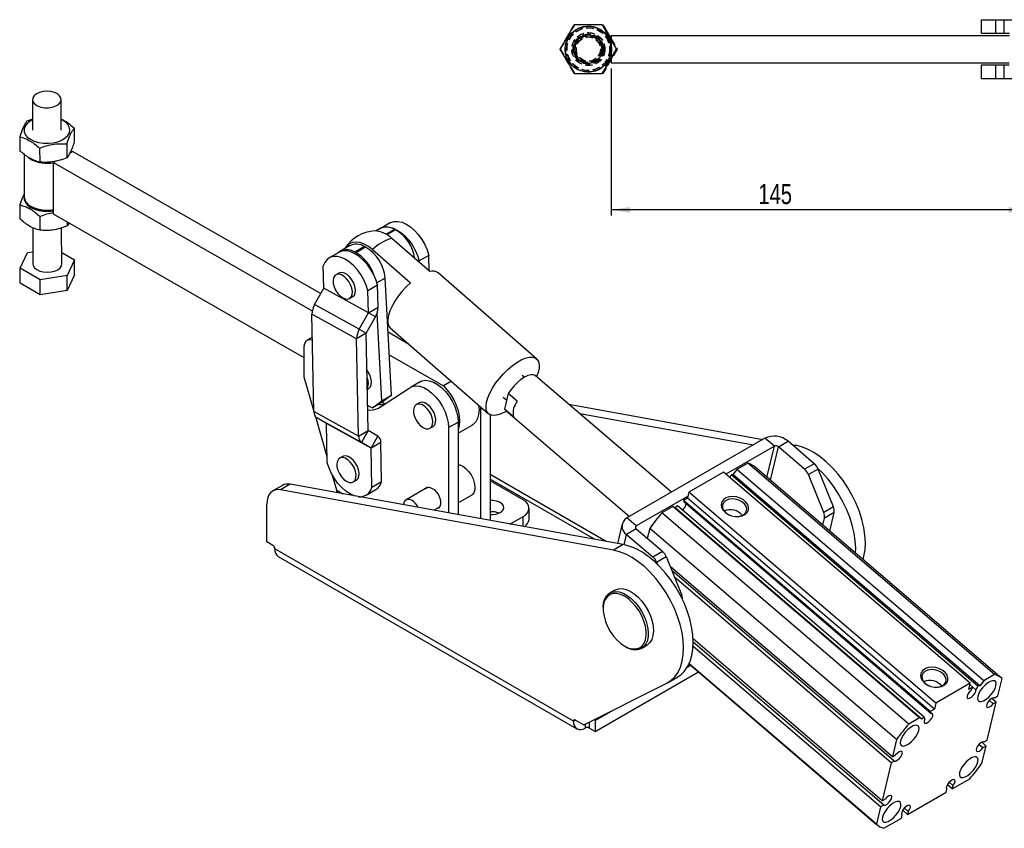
# Model space of a CAD drawing. Extents: x 62 to 809, y 49 to 567.
# Tile 1 of 7: x 79 to 422, y 49 to 331. Entities that reach past the tile are written whole.
import ezdxf

# ---------------------------------------------------------------- set-up
doc = ezdxf.new("R2010")
doc.units = 0
doc.header["$LTSCALE"] = 2
doc.linetypes.add('HIDDEN', pattern=[1.905, 1.27, -0.635])
doc.layers.get('0').update_dxf_attribs({"linetype": 'CONTINUOUS'})
doc.styles.add('SLDTEXTSTYLE0', font='TXT', dxfattribs={"width": 0.75})
doc.dimstyles.new('SLDDIMSTYLE0', dxfattribs={"dimtxt": 7, "dimasz": 6.604, "dimexe": 0, "dimexo": 0.0625, "dimgap": 1.75, "dimtad": 1, "dimdec": 0, "dimrnd": 1e-09, "dimzin": 12, "dimtxsty": 'SLDTEXTSTYLE0', "dimsah": 1, "dimcen": 0.09, "dimazin": 3, "dimtfac": 1, "dimtdec": 0, "dimtofl": 0, "dimtmove": 0, "dimatfit": 3, "dimtolj": 1, "dimtzin": 12})

# ---------------------------------------------------------------- blocks, each defined once
blk = doc.blocks.new('_D_6')
at = {"color": 179, "linetype": 'CONTINUOUS'}
for p, q in [((284.62, 313.81), (284.62, 262.59)), ((429.66, 292.07), (429.66, 262.59)), ((429.66, 264.59), (284.62, 264.59))]:
    blk.add_line(p, q, dxfattribs=at)
for points in [[(284.62, 264.59), (291.22, 263.57), (291.22, 265.61)], [(429.66, 264.59), (423.05, 265.61), (423.05, 263.57)]]:
    blk.add_solid(points, dxfattribs=at)
at = {"color": 179, "linetype": 'CONTINUOUS', "insert": (335.91, 273.61, -50.05), "char_height": 7, "attachment_point": 1, "style": 'SLDTEXTSTYLE0'}
blk.add_mtext('145', dxfattribs=at)

msp = doc.modelspace()

# ---------------------------------------------------------------- linework, layer by layer
at = {"color": 7, "linetype": 'CONTINUOUS'}
for p, q in [((413.657866, 326.072773), (413.657866, 330.822773)), ((413.657866, 330.822773), (418.657864, 330.822773)), ((418.657864, 326.072773), (418.657864, 330.822773)), ((418.657864, 330.822773), (421.552959, 330.822773)), ((421.552959, 326.072773), (421.552959, 330.822773)), ((421.552959, 330.822773), (426.160916, 330.822773)), ((281.77294, 329.07054), (284.618109, 324.142515)), ((281.796827, 329.07054), (284.618109, 324.183905)), ((413.657866, 326.072773), (418.657864, 326.072773)), ((418.657864, 326.072773), (421.552959, 326.072773)), ((421.552959, 326.072773), (423.416524, 326.072773)), ((276.652663, 325.570539), (276.604115, 325.570539)), ((284.618109, 325.333039), (284.618109, 323.822386)), ((284.618109, 325.333039), (423.314261, 325.333039)), ((286.471455, 320.570539), (286.493509, 320.570539)), ((276.604115, 315.570539), (276.652663, 315.570539)), ((284.618109, 317.317996), (284.618109, 315.808039)), ((284.618109, 315.808039), (423.30199, 315.808039)), ((413.657866, 310.318305), (413.657866, 315.068305)), ((413.657866, 315.068305), (418.657864, 315.068305)), ((418.657864, 310.318305), (418.657864, 315.068305)), ((418.657864, 315.068305), (421.552959, 315.068305)), ((421.552959, 310.318305), (421.552959, 315.068305)), ((421.552959, 315.068305), (423.30199, 315.068305)), ((413.657866, 310.318305), (418.657864, 310.318305)), ((418.657864, 310.318305), (421.552959, 310.318305)), ((421.552959, 310.318305), (426.160916, 310.318305)), ((83.16866, 303.001599), (83.202978, 292.366831)), ((93.202929, 292.399104), (93.168611, 303.033873)), ((83.190663, 296.182813), (81.265556, 295.5023)), ((97.686215, 293.007212), (97.701809, 288.177164)), ((78.725225, 290.044295), (78.740819, 285.214248)), ((85.665399, 286.067742), (85.680993, 281.237695)), ((95.145894, 287.5492), (95.161488, 282.719153)), ((97.202976, 284.975696), (96.134782, 284.359041)), ((97.202976, 284.975696), (183.577484, 235.485178)), ((80.292764, 283.908512), (80.340748, 269.042657)), ((82.612742, 282.189341), (81.842026, 282.702416)), ((91.535977, 281.704207), (90.467783, 281.087553)), ((90.525872, 263.090246), (90.467783, 281.087553)), ((90.467783, 281.087553), (180.599662, 229.444151)), ((78.801795, 266.320573), (78.817389, 261.490527)), ((82.643804, 265.840661), (83.000042, 265.634949)), ((85.741969, 262.344021), (85.757553, 257.51398)), ((177.830841, 213.066597), (90.525872, 263.090246)), ((83.312623, 258.395513), (83.353474, 245.73745)), ((93.353425, 245.769722), (93.31289, 258.328156)), ((95.233538, 260.392867), (95.238048, 258.995437)), ((95.898206, 260.012029), (95.238048, 258.995437)), ((204.266613, 258.088513), (202.836451, 257.262899)), ((207.711889, 260.100133), (204.353131, 258.161164)), ((209.612121, 257.640364), (209.259319, 257.817429)), ((221.514155, 243.117074), (208.291335, 254.649725)), ((193.564458, 252.082287), (190.205701, 250.143318)), ((198.829494, 251.796419), (195.470737, 249.857449)), ((199.182296, 251.619355), (195.823539, 249.680385)), ((199.182296, 251.619355), (198.829494, 251.796419)), ((201.573821, 250.771786), (214.79664, 239.239136)), ((78.87296, 244.272127), (81.413281, 249.730137)), ((81.413281, 249.730137), (83.33962, 250.031154)), ((93.34039, 249.809745), (97.83395, 247.235042)), ((97.83395, 247.235042), (95.293618, 241.777037)), ((97.85084, 241.999466), (97.83395, 247.235042)), ((189.854284, 249.791157), (186.495526, 247.852188)), ((195.823539, 249.680385), (195.470737, 249.857449)), ((221.208731, 248.753785), (217.849973, 246.814816)), ((221.320047, 243.286371), (221.208731, 248.753785)), ((85.813134, 240.295572), (78.87296, 244.272127)), ((78.88985, 239.036551), (78.87296, 244.272127)), ((184.598067, 237.313504), (184.44042, 245.056536)), ((217.860377, 246.30382), (217.849973, 246.814816)), ((95.293618, 241.777037), (85.813134, 240.295572)), ((85.830024, 235.059997), (85.813134, 240.295572)), ((95.310519, 236.541456), (95.293618, 241.777037)), ((97.85084, 241.999466), (95.310519, 236.541456)), ((189.882637, 242.582571), (188.821977, 241.970265)), ((208.182159, 200.051408), (205.947424, 240.859555)), ((258.698401, 212.743098), (224.442394, 242.620432)), ((85.830024, 235.059997), (78.88985, 239.036551)), ((181.418784, 231.625467), (184.596116, 237.306467)), ((200.148064, 228.755771), (184.596116, 237.306467)), ((200.150016, 228.762807), (184.598067, 237.313504)), ((199.992368, 236.50584), (203.351125, 238.444809)), ((203.508774, 230.701777), (203.351125, 238.444809)), ((95.310519, 236.541456), (85.830024, 235.059997)), ((193.58409, 233.721147), (194.64475, 234.333453)), ((200.150016, 228.762807), (199.992368, 236.50584)), ((196.970733, 223.074769), (181.418784, 231.625467)), ((200.150016, 228.762807), (203.508774, 230.701777)), ((196.041511, 219.725426), (180.489562, 228.276123)), ((181.180043, 194.36254), (180.489562, 228.276123)), ((196.970733, 223.074769), (200.148064, 228.755771)), ((199.40222, 221.671431), (202.579551, 227.352434)), ((202.579551, 227.352434), (200.148064, 228.755771)), ((204.823401, 198.112439), (203.152297, 228.628215)), ((206.856966, 226.311801), (206.738426, 226.415188)), ((196.970733, 223.074769), (199.40222, 221.671431)), ((207.746994, 223.478237), (242.003003, 193.600902)), ((180.652563, 220.270125), (178.866578, 219.239097)), ((199.400267, 221.664395), (196.041511, 219.725426)), ((196.731992, 185.811842), (196.041511, 219.725426)), ((200.090749, 187.750811), (199.400267, 221.664395)), ((206.975915, 222.078439), (213.902057, 218.109926)), ((177.830843, 206.334842), (177.830843, 216.949872)), ((207.413913, 214.08023), (226.23134, 203.298296)), ((181.173259, 194.695748), (177.830843, 206.334842)), ((254.395591, 206.291258), (253.631092, 206.945659)), ((305.703445, 166.321361), (258.366686, 206.841028)), ((199.797502, 202.153883), (200.224758, 202.400532)), ((203.60245, 195.606623), (214.366177, 202.539945)), ((218.116453, 204.739677), (214.757695, 202.800707)), ((229.0312, 204.914622), (226.23134, 203.298296)), ((204.823401, 198.112439), (208.182159, 200.051408)), ((208.182159, 200.051408), (204.884524, 197.615026)), ((247.070312, 199.398342), (248.315918, 198.33212)), ((248.857167, 200.609348), (247.572144, 195.202811)), ((251.950335, 197.961635), (248.857167, 200.609348)), ((199.91291, 196.485516), (201.525766, 195.676056)), ((201.525766, 195.676056), (204.823401, 198.112439)), ((204.884524, 197.615026), (201.525766, 195.676056)), ((205.81544, 197.032093), (204.841456, 197.590163)), ((217.876192, 197.398728), (216.815532, 196.786421)), ((239.13956, 196.098333), (239.175514, 195.214963)), ((269.95588, 196.920825), (337.532585, 184.695935)), ((196.731992, 185.811842), (181.180043, 194.36254)), ((185.79332, 178.607588), (181.807145, 192.488406)), ((197.774426, 183.600712), (182.222477, 192.15141)), ((185.554629, 190.228252), (182.222477, 192.15141)), ((239.175514, 195.214963), (239.175514, 157.052735)), ((242.534271, 193.256263), (242.534271, 156.445124)), ((247.572144, 195.202811), (247.96212, 194.685987)), ((250.665315, 192.555096), (247.572144, 195.202811)), ((247.96212, 194.685987), (291.008975, 157.838424)), ((273.728126, 193.691829), (334.173827, 182.756965)), ((201.106578, 181.677554), (185.554629, 190.228252)), ((201.108768, 181.672909), (185.556818, 190.223607)), ((185.834242, 176.597723), (185.556818, 190.223607)), ((221.577644, 188.537306), (222.638305, 189.149612)), ((228.035423, 188.783925), (231.39418, 190.722894)), ((228.035423, 188.783925), (228.035423, 159.068022)), ((231.39418, 190.722894), (231.39418, 158.460411)), ((231.39418, 186.810032), (236.257304, 189.617453)), ((196.731992, 185.811842), (200.090749, 187.750811)), ((200.092939, 187.746166), (197.774426, 183.600712)), ((203.42509, 185.823008), (200.092939, 187.746166)), ((201.106578, 181.677554), (203.42509, 185.823008)), ((201.106578, 181.677554), (197.774426, 183.600712)), ((204.467525, 183.611878), (201.108768, 181.672909)), ((204.744948, 169.985993), (204.467525, 183.611878)), ((338.221462, 185.093619), (290.138199, 157.335742)), ((341.486473, 182.298811), (324.62737, 172.566257)), ((341.486473, 182.298811), (338.221462, 185.093619)), ((342.880952, 182.118632), (346.239708, 184.057601)), ((352.03393, 174.283799), (342.880952, 182.118632)), ((355.392686, 176.222767), (346.239708, 184.057601)), ((347.627419, 182.86974), (348.818774, 182.65422)), ((191.182912, 178.718482), (190.122252, 178.106176)), ((201.386191, 168.047024), (201.108768, 181.672909)), ((332.21632, 176.345048), (328.451238, 174.171512)), ((418.137665, 102.797459), (332.21632, 176.345048)), ((420.671568, 101.476414), (334.750223, 175.024002)), ((355.392686, 176.222767), (352.03393, 174.283799)), ((189.14174, 166.947597), (187.653853, 172.128773)), ((323.787039, 173.285569), (311.766224, 166.3461)), ((409.708395, 99.737974), (323.787039, 173.285569)), ((326.465121, 172.324599), (325.962166, 171.42369)), ((327.054438, 172.401614), (326.465121, 172.324599)), ((412.386466, 98.777011), (326.465121, 172.324599)), ((328.451238, 174.171512), (327.054438, 172.401614)), ((412.975793, 98.85402), (327.054438, 172.401614)), ((414.372583, 100.623923), (328.451238, 174.171512)), ((356.705055, 174.361318), (353.346299, 172.42235)), ((358.68758, 159.24661), (353.346299, 172.42235)), ((362.046336, 161.185579), (356.705055, 174.361318)), ((170.181178, 168.657057), (166.822419, 166.718087)), ((172.885042, 169.044946), (169.526283, 167.105976)), ((288.891474, 148.058926), (172.885042, 169.044946)), ((194.884365, 169.857062), (195.945024, 170.469368)), ((201.386191, 168.047024), (204.744948, 169.985993)), ((220.828768, 168.011165), (213.309243, 163.670235)), ((254.023178, 163.578938), (242.534272, 170.211342)), ((285.532715, 146.119956), (169.526283, 167.105976)), ((189.144547, 166.94224), (189.14174, 166.947597)), ((199.331084, 165.251376), (202.689841, 167.190345)), ((231.39418, 162.563757), (235.986506, 165.21485)), ((311.434434, 164.950137), (293.40321, 154.540933)), ((311.766224, 166.3461), (311.268544, 164.252154)), ((397.68758, 92.798505), (311.766224, 166.3461)), ((164.750945, 148.985276), (164.750945, 162.139638)), ((306.106665, 161.272263), (302.341582, 159.098727)), ((392.02801, 87.724676), (306.106665, 161.272263)), ((306.972605, 160.808618), (306.106665, 161.272263)), ((307.71403, 161.502379), (306.972605, 160.808618)), ((393.635396, 87.954779), (307.71403, 161.502379)), ((311.268544, 164.252154), (309.872666, 163.446331)), ((395.794011, 89.898742), (309.872666, 163.446331)), ((309.872666, 163.446331), (310.087306, 162.783434)), ((396.008662, 89.23584), (310.087306, 162.783434)), ((397.189889, 90.704565), (311.268544, 164.252154)), ((362.046336, 161.185579), (358.68758, 159.24661)), ((222.936314, 159.990472), (224.828443, 161.082775)), ((249.410432, 155.2012), (254.023177, 157.864081)), ((256.073429, 156.842941), (256.073429, 160.721509)), ((388.262927, 85.551139), (302.341582, 159.098727)), ((392.893961, 87.261025), (306.972605, 160.808618)), ((362.298395, 159.18794), (358.939639, 157.248972)), ((360.768812, 152.752417), (362.298395, 159.18794)), ((288.496424, 155.282166), (286.866668, 148.425221)), ((293.40321, 154.540933), (290.138199, 157.335742)), ((358.360815, 154.813633), (358.939639, 157.248972)), ((293.383477, 153.544348), (290.024721, 151.60538)), ((290.024721, 151.60538), (299.177699, 143.770546)), ((293.383477, 153.544348), (302.536455, 145.709515)), ((298.085366, 153.70567), (297.258624, 150.22727)), ((384.006722, 80.158076), (298.085366, 153.70567)), ((166.872266, 147.760663), (164.750945, 148.985276)), ((288.891474, 148.058926), (285.532715, 146.119956)), ((271.524067, 86.529928), (167.579373, 146.535923)), ((299.177699, 143.770546), (302.536455, 145.709515)), ((168.770472, 143.903312), (272.715166, 83.897317)), ((300.490068, 141.909097), (303.848824, 143.848066)), ((300.490068, 141.909097), (300.765729, 141.2291)), ((303.848824, 143.848066), (309.190105, 130.672326)), ((382.577607, 74.14522), (305.284143, 140.307444)), ((383.211374, 72.692426), (305.849274, 138.913409)), ((382.182652, 72.098558), (306.764629, 136.655435)), ((285.945817, 132.218142), (284.178052, 131.197633)), ((281.876118, 126.109837), (281.876123, 125.701629)), ((379.033967, 58.850871), (313.213023, 115.192765)), ((379.56169, 57.336833), (313.244456, 114.103544)), ((289.379073, 112.70473), (289.732564, 112.500597)), ((295.289647, 111.949698), (297.057413, 112.970207)), ((378.426902, 56.681734), (313.203295, 112.512317)), ((311.790621, 106.483282), (377.102473, 50.577166)), ((376.997766, 50.66889), (311.791323, 106.484783)), ((279.125467, 82.95738), (315.047994, 103.695014)), ((311.18428, 105.343106), (312.341906, 106.01139)), ((275.108366, 85.277292), (304.061313, 99.839917)), ((304.500557, 100.076904), (307.859315, 102.015875)), ((409.708395, 99.737974), (397.68758, 92.798505)), ((409.210704, 97.644034), (409.708395, 99.737974)), ((414.372583, 100.623923), (412.975793, 98.85402)), ((418.137665, 102.797459), (414.372583, 100.623923)), ((419.34716, 95.371832), (420.776275, 101.384687)), ((410.606582, 98.449857), (409.210704, 97.644034)), ((410.606582, 98.449857), (409.605847, 99.306477)), ((409.958451, 97.288881), (410.606582, 98.449857)), ((411.68168, 97.514546), (410.600908, 98.439673)), ((412.386466, 98.777011), (411.68168, 97.514546)), ((412.975793, 98.85402), (412.386466, 98.777011)), ((397.68758, 92.798505), (397.189889, 90.704565)), ((415.591387, 79.95502), (418.740073, 93.202707)), ((417.711351, 92.608839), (416.341874, 93.781099)), ((418.740073, 93.202707), (417.213156, 94.50973)), ((418.740073, 93.202707), (417.711351, 92.608839)), ((418.212372, 94.716732), (419.34716, 95.371832)), ((279.125467, 86.835947), (285.340496, 90.423808)), ((397.189889, 90.704565), (395.794011, 89.898742)), ((395.794011, 89.898742), (396.008662, 89.23584)), ((272.231175, 86.938259), (275.108366, 85.277292)), ((279.125467, 86.835947), (278.697929, 87.08276)), ((279.125467, 86.835947), (279.125467, 82.95738)), ((392.02801, 87.724676), (388.262927, 85.551139)), ((392.893961, 87.261025), (392.02801, 87.724676)), ((393.635396, 87.954779), (392.893961, 87.261025)), ((393.867308, 87.238544), (393.635396, 87.954779)), ((279.125467, 82.95738), (277.004148, 84.181991)), ((384.006722, 80.158076), (382.577607, 74.14522)), ((415.196454, 77.908347), (413.669937, 79.215026)), ((414.562666, 79.361152), (415.591387, 79.95502)), ((414.061666, 77.253248), (412.692167, 78.425519)), ((413.767318, 71.895501), (415.196454, 77.908347)), ((415.196454, 77.908347), (414.061666, 77.253248)), ((382.182652, 72.098558), (379.033967, 58.850871)), ((383.211374, 72.692426), (382.182652, 72.098558)), ((382.577607, 74.14522), (383.712395, 74.800319)), ((403.68587, 64.106062), (402.317657, 65.277241)), ((403.419649, 62.985912), (409.511113, 66.502439)), ((387.888188, 54.110116), (401.309075, 61.857829)), ((401.309075, 61.857829), (401.550408, 62.873286)), ((401.550408, 62.873286), (401.429046, 62.977175)), ((403.419649, 62.985912), (401.701027, 64.457027)), ((403.68587, 64.106062), (403.419649, 62.985912)), ((379.033967, 58.850871), (380.06269, 59.44474)), ((378.426902, 56.681734), (376.997766, 50.66889)), ((379.56169, 57.336833), (378.426902, 56.681734)), ((387.888188, 54.110116), (386.194917, 55.559531)), ((388.129521, 55.125573), (386.761308, 56.296749)), ((388.129521, 55.125573), (387.888188, 54.110116)), ((379.636374, 49.256119), (385.727837, 52.772646)), ((385.727837, 52.772646), (385.994058, 53.892796)), ((385.994058, 53.892796), (385.872696, 53.996686))]:
    msp.add_line(p, q, dxfattribs=at)
at = {"color": 7, "linetype": 'HIDDEN'}
for p, q in [((267.050608, 320.570539), (271.958052, 329.07054)), ((267.074495, 320.570539), (271.981939, 329.07054)), ((276.759072, 328.508039), (276.684403, 328.508039)), ((276.759072, 325.820539), (276.684403, 325.820539)), ((276.865496, 325.570539), (276.652663, 325.570539)), ((276.681422, 324.820539), (276.653766, 324.820539)), ((276.789709, 324.820539), (276.762052, 324.820539)), ((284.618109, 324.183905), (286.704271, 320.570539)), ((284.618109, 324.142515), (286.68037, 320.570539)), ((284.618109, 323.822386), (284.618109, 317.317996)), ((284.700259, 325.333039), (284.700259, 315.808039)), ((266.841694, 320.570539), (266.863733, 320.570539)), ((266.949966, 320.570539), (266.972019, 320.570539)), ((271.958052, 312.070539), (267.050608, 320.570539)), ((267.074495, 320.570539), (267.050608, 320.570539)), ((271.981939, 312.070539), (267.074495, 320.570539)), ((286.68037, 320.570539), (281.77294, 312.070539)), ((286.704271, 320.570539), (281.796827, 312.070539)), ((286.579742, 320.570539), (286.601781, 320.570539)), ((286.704271, 320.570539), (286.68037, 320.570539)), ((276.652663, 315.570539), (276.865496, 315.570539)), ((276.653766, 316.320539), (276.681422, 316.320539)), ((276.762052, 316.320539), (276.789709, 316.320539)), ((276.684403, 312.633039), (276.162311, 312.650228)), ((276.684403, 315.320539), (276.759072, 315.320539)), ((276.684403, 312.633039), (276.759072, 312.633039))]:
    msp.add_line(p, q, dxfattribs=at)
at = {"color": 8, "linetype": 'CONTINUOUS'}
for p, q in [((209.259319, 257.817429), (206.290509, 256.103571)), ((209.612121, 257.640364), (206.611757, 255.908291)), ((205.947424, 240.859555), (203.127359, 239.231566)), ((239.175514, 195.214963), (239.763325, 195.554299)), ((338.910911, 171.462505), (341.486473, 182.298811)), ((340.105234, 170.44018), (342.880952, 182.118632)), ((348.257636, 182.330282), (348.818774, 182.65422)), ((282.926544, 149.138006), (242.534271, 172.455969)), ((278.806929, 149.88326), (242.534272, 170.823019)), ((189.14174, 166.947597), (191.269865, 165.719057)), ((254.023177, 154.366736), (254.023177, 157.864081)), ((293.211989, 153.736365), (293.40321, 154.540933)), ((289.169193, 148.005835), (290.024721, 151.60538)), ((308.752217, 130.419539), (309.190105, 130.672326)), ((272.231288, 86.938198), (271.524067, 86.529928)), ((277.004148, 86.230824), (277.004148, 84.181991)), ((275.589931, 85.519512), (275.589931, 84.181991))]:
    msp.add_line(p, q, dxfattribs=at)
at = {"color": 7, "linetype": 'CONTINUOUS', "flags": 128}
for points in [[(86.874566, 305.792604), (85.619531, 305.486095), (84.553558, 304.996515), (83.755706, 304.360173), (83.285134, 303.624275), (83.17675, 302.843389), (83.438588, 302.075437), (84.051231, 301.377371), (84.969252, 300.800959), (86.124545, 300.388961), (87.431452, 300.17192), (88.793024, 300.165945), (90.108293, 300.371471), (91.279698, 300.773265), (92.220376, 301.341516), (92.860558, 302.034082), (93.152748, 302.799609), (93.075306, 303.581306), (92.633944, 304.321213), (91.861417, 304.964443), (90.81502, 305.46329), (89.572348, 305.780765), (88.22556, 305.893324), (86.874566, 305.792604)], [(83.191389, 295.958484), (82.345608, 295.504172), (81.311187, 294.704489), (80.599012, 293.796258), (80.242402, 292.821935), (80.258007, 291.827092), (80.645117, 290.858237), (81.385621, 289.960678), (82.444894, 289.176384), (83.773416, 288.542021), (85.309048, 288.087263), (86.980001, 287.833364), (88.708135, 287.792201), (90.412649, 287.965696), (92.013843, 288.345736), (93.436845, 288.914553), (94.615105, 289.645554), (95.493549, 290.504549), (96.031097, 291.451374), (96.202606, 292.441762), (96.000058, 293.429402), (95.43293, 294.36811), (94.527734, 295.213996), (93.326801, 295.927504), (93.191339, 295.990756)], [(80.340213, 269.207629), (80.318972, 269.098213), (80.334577, 268.103371), (80.721687, 267.134515), (81.462192, 266.236957), (82.521464, 265.452663), (83.849976, 264.818306), (85.385618, 264.363541), (87.056561, 264.109649), (88.784705, 264.068479), (90.48922, 264.241974), (90.522132, 264.247534)], [(207.711889, 260.100133), (207.965206, 260.234084), (209.130669, 260.589879), (210.436543, 260.607573), (211.840792, 260.286598), (213.298214, 259.637281), (214.761896, 258.680531), (216.184722, 257.447138), (217.520892, 255.976806), (218.727395, 254.31687), (219.765394, 252.520753), (220.601477, 250.646281), (221.208731, 248.753785)], [(204.025906, 257.949555), (204.606449, 258.295115), (205.771912, 258.650909), (207.077786, 258.668604), (208.482034, 258.347629), (209.939457, 257.698312), (211.403139, 256.741561), (212.825964, 255.508169), (214.162134, 254.037836), (215.368637, 252.377901), (216.406637, 250.581783), (217.24272, 248.707312), (217.849973, 246.814816)], [(203.351125, 238.444809), (202.743872, 240.337305), (201.907789, 242.211777), (200.869789, 244.007894), (199.663286, 245.66783), (198.327117, 247.138162), (196.904291, 248.371554), (195.440609, 249.328305), (193.983187, 249.977622), (192.578938, 250.298597), (191.273064, 250.280903), (190.107601, 249.925108), (189.854284, 249.791157)], [(201.573821, 250.771786), (200.141256, 251.870441), (198.689606, 252.688722), (197.262976, 253.201771), (195.904717, 253.393996), (194.656097, 253.259556), (193.555055, 252.802541), (192.635046, 252.036834), (192.039713, 251.202072)], [(199.992368, 236.50584), (199.385115, 238.398336), (198.549032, 240.272807), (197.511032, 242.068925), (196.304529, 243.72886), (194.968359, 245.199193), (193.545534, 246.432585), (192.081851, 247.389336), (190.624429, 248.038653), (189.22018, 248.359628), (187.914306, 248.341933), (186.748843, 247.986139), (185.761308, 247.303693), (184.983487, 246.316568), (184.44042, 245.056536)], [(83.353474, 245.73745), (83.446779, 245.190016), (83.888141, 244.45011), (84.660668, 243.806879), (85.707065, 243.308031), (86.949737, 242.990559), (88.296526, 242.877997), (89.647519, 242.978716)], [(89.647519, 242.978716), (90.902554, 243.285229), (91.968528, 243.774808), (92.766379, 244.411149), (93.236951, 245.147049), (93.353425, 245.769722)], [(191.203034, 233.95693), (192.1116, 233.576634), (192.952783, 233.512952), (193.664194, 233.770613), (194.193073, 234.330504), (194.500193, 235.151101), (194.562779, 236.171546), (194.376188, 237.316154), (193.954259, 238.500038), (193.328283, 239.635393), (192.544688, 240.638015), (191.661588, 241.433545), (190.744479, 241.96298), (189.86138, 242.187055), (189.077785, 242.089154), (188.451809, 241.676535), (188.02988, 240.9798), (187.843289, 240.050625), (187.905874, 238.957921), (188.212995, 237.782729), (188.741873, 236.612208), (189.453285, 235.533169), (190.294467, 234.625642), (191.203034, 233.95693)], [(194.64475, 234.333453), (194.724854, 234.382919), (195.253732, 234.94281), (195.560853, 235.763407), (195.623439, 236.783852), (195.436848, 237.92846), (195.014918, 239.112344), (194.388943, 240.247699), (193.605348, 241.25032), (192.722248, 242.045851), (191.805139, 242.575286), (190.92204, 242.799361), (190.138444, 242.70146), (189.882637, 242.582571)], [(214.79664, 239.239136), (213.268914, 237.785146), (211.82231, 236.195198), (210.498357, 234.514942), (209.335063, 232.792611), (208.365824, 231.077649), (207.618464, 229.41929), (207.114438, 227.865142), (206.868217, 226.459822), (206.886868, 225.243672), (207.169855, 224.251605), (207.709056, 223.512103), (207.746994, 223.478237)], [(177.830843, 216.949872), (177.898776, 217.707151), (178.099969, 218.356892), (178.426686, 218.874128), (178.866375, 219.23898), (179.402138, 219.437427), (180.013386, 219.461844), (180.672054, 219.312878)], [(248.128733, 194.407091), (246.643023, 193.657034), (245.263978, 193.180704), (244.031268, 192.991806), (242.980354, 193.095775), (242.141474, 193.489617), (241.538758, 194.162004), (241.189546, 195.093592), (241.103883, 196.257582), (241.284234, 197.620486), (241.725413, 199.143097), (242.414724, 200.781613), (243.332339, 202.488895), (244.451858, 204.21583), (245.741078, 205.912735), (247.162909, 207.530794), (248.676445, 209.02346), (250.238146, 210.347788), (251.803086, 211.465683), (253.326244, 212.344984), (254.763801, 212.960393), (256.074402, 213.29421), (257.220343, 213.336827), (258.168654, 213.087023), (258.892058, 212.55198), (259.369744, 211.747092), (259.587969, 210.695516), (259.540453, 209.427501), (259.228563, 207.979527), (258.721207, 206.537562)], [(200.224758, 202.400532), (200.304862, 202.449996), (200.833741, 203.009888), (201.140861, 203.830486), (201.203447, 204.850929), (201.016856, 205.995539), (200.594927, 207.179422), (199.968951, 208.314777), (199.663267, 208.746935)], [(258.366686, 206.841028), (258.296604, 206.897352), (257.604396, 207.193037), (256.711346, 207.197883), (255.657852, 206.911674), (254.491567, 206.347357), (253.265248, 205.530454), (252.034368, 204.497921), (250.854604, 203.296465), (249.779323, 201.980431), (248.857167, 200.609348)], [(214.366177, 202.539945), (215.412685, 203.097893), (216.627985, 203.313569), (217.969733, 203.17946), (219.391181, 202.700237), (220.842804, 201.892597), (222.274025, 200.784679), (223.63498, 199.415085), (224.87825, 197.831533), (225.960518, 196.089197), (226.844075, 194.248782), (227.498141, 192.37441), (227.899922, 190.531386), (228.035423, 188.783925)], [(218.116453, 204.739677), (218.771442, 205.036862), (219.986742, 205.252539), (221.32849, 205.118429), (222.749938, 204.639206), (224.201561, 203.831566), (225.632783, 202.723649), (226.993737, 201.354055), (228.237007, 199.770503), (229.319275, 198.028167), (230.202833, 196.187752), (230.856898, 194.313379), (231.25868, 192.470356), (231.39418, 190.722894)], [(226.23134, 203.298296), (227.582826, 201.859561), (228.810656, 200.223935), (229.875306, 198.44407), (230.742508, 196.577258), (231.384342, 194.683593), (231.780153, 192.824029), (231.917197, 191.058425), (231.791063, 189.443616), (231.405812, 188.031582), (231.39418, 188.002352)], [(203.608234, 196.87824), (204.546795, 196.828778), (205.791452, 197.016641)], [(219.196588, 188.773088), (220.105155, 188.39279), (220.946337, 188.32911), (221.657748, 188.58677), (222.186627, 189.146661), (222.493748, 189.967259), (222.556334, 190.987703), (222.369743, 192.132312), (221.947813, 193.316196), (221.321838, 194.45155), (220.538242, 195.454172), (219.655142, 196.249702), (218.738035, 196.779136), (217.854934, 197.003213), (217.071339, 196.905311), (216.445364, 196.492692), (216.023434, 195.795958), (215.836843, 194.866783), (215.899429, 193.774079), (216.20655, 192.598886), (216.735428, 191.428365), (217.44684, 190.349327), (218.288022, 189.441798), (219.196588, 188.773088)], [(222.638305, 189.149612), (222.718409, 189.199077), (223.247287, 189.758968), (223.554409, 190.579565), (223.616994, 191.60001), (223.430403, 192.744618), (223.008474, 193.928502), (222.382498, 195.063857), (221.598903, 196.066478), (220.715802, 196.862008), (219.798695, 197.391443), (218.915595, 197.615519), (218.132, 197.517617), (217.876192, 197.398728)], [(238.52678, 196.632787), (238.652389, 194.946569), (238.526256, 193.33176), (238.141004, 191.919725), (237.509036, 190.755918), (236.650695, 189.877801), (236.257304, 189.617453)], [(372.381612, 142.812007), (372.699241, 144.002575), (373.063127, 146.266459), (373.171676, 148.710044), (373.023382, 151.299184), (372.620311, 153.99771), (371.96811, 156.767912), (371.075871, 159.571096), (369.956072, 162.368095), (368.624347, 165.119835), (367.099316, 167.787864), (365.402273, 170.334914), (363.556926, 172.725402), (361.589069, 174.925921), (359.526191, 176.90573), (357.397112, 178.637169), (355.231575, 180.096051), (353.059832, 181.261994), (350.912229, 182.118708), (348.818774, 182.65422)], [(192.503308, 170.092842), (193.411874, 169.712546), (194.253057, 169.648864), (194.964468, 169.906525), (195.493346, 170.466416), (195.800468, 171.287013), (195.863053, 172.307458), (195.676462, 173.452066), (195.254532, 174.635951), (194.628557, 175.771305), (193.844962, 176.773927), (192.961862, 177.569457), (192.044754, 178.098892), (191.161654, 178.322968), (190.378058, 178.225066), (189.752083, 177.812447), (189.330153, 177.115712), (189.143563, 176.186538), (189.206148, 175.093833), (189.51327, 173.918641), (190.042148, 172.74812), (190.753559, 171.669081), (191.594742, 170.761554), (192.503308, 170.092842)], [(195.945024, 170.469368), (196.025128, 170.518831), (196.554006, 171.078722), (196.861127, 171.899319), (196.923713, 172.919764), (196.737122, 174.064372), (196.315192, 175.248256), (195.689217, 176.383611), (194.905622, 177.386233), (194.022521, 178.181763), (193.105414, 178.711198), (192.222314, 178.935274), (191.438718, 178.837372), (191.182912, 178.718482)], [(195.668879, 164.923258), (195.202181, 165.06491), (193.744758, 165.714225), (192.281077, 166.670978), (190.858251, 167.90437), (189.522081, 169.3747), (188.315577, 171.034639), (187.277578, 172.830753), (186.441495, 174.705227), (185.834242, 176.597723)], [(231.39418, 175.871497), (231.931649, 175.765566), (232.98675, 175.310386)], [(232.98675, 175.310386), (234.041852, 174.547372), (235.030658, 173.52446), (235.891037, 172.30593), (236.56893, 170.968341), (237.021741, 169.595741), (237.221019, 168.274378), (237.154241, 167.087275), (236.825607, 166.109021), (236.255761, 165.401085), (235.986506, 165.21485)], [(369.764469, 145.052246), (369.812917, 146.771074), (369.664624, 149.360214), (369.261552, 152.05874), (368.609351, 154.828942), (367.717113, 157.632126), (366.597313, 160.429125), (365.265588, 163.180865), (363.740557, 165.848894), (362.043514, 168.395944), (360.198167, 170.786432), (358.23031, 172.986951), (356.619868, 174.559031)], [(219.928696, 167.491565), (219.983189, 167.555885), (220.570986, 167.948095), (221.319395, 168.015015), (222.161916, 167.750699), (223.023688, 167.178632), (223.828138, 166.349648), (224.503787, 165.337403), (224.990602, 164.23184), (225.245326, 163.131192), (225.245326, 162.133261), (224.990602, 161.326714), (224.503787, 160.783215), (223.92837, 160.563173)], [(169.526283, 167.105976), (168.521201, 167.184277), (167.595278, 167.043701), (166.770722, 166.687618), (166.067308, 166.124568), (165.501904, 165.368054), (165.088072, 164.436216), (164.835735, 163.351406), (164.750945, 162.139638)], [(324.304151, 159.298803), (325.333719, 158.600307), (326.542013, 158.100868), (327.839421, 157.83753), (329.129715, 157.829822), (330.317199, 158.07832), (331.313805, 158.564592), (332.045612, 159.252577), (332.458366, 160.091238), (332.52143, 161.01839), (332.230144, 161.965259), (331.606101, 162.861631), (330.695592, 163.641015), (329.566136, 164.245616), (328.301509, 164.63059), (326.995492, 164.767386), (325.744963, 164.645855), (324.642644, 164.275021), (323.770308, 163.682375), (323.192647, 162.911877), (322.952504, 162.020667), (323.06769, 161.074846), (323.529655, 160.144562), (324.304151, 159.298803)], [(212.480901, 161.881898), (212.488562, 162.078371), (212.676173, 162.919252), (213.097727, 163.519049), (213.715771, 163.824471), (214.475387, 163.808379), (215.309081, 163.472203)], [(242.534271, 158.4912), (243.221934, 158.473854), (244.466707, 158.609819), (245.586758, 158.951553), (246.482562, 159.468689), (247.074526, 160.115281), (247.31005, 160.833873), (247.168206, 161.560617), (246.6616, 162.230937), (245.835244, 162.785274), (244.762562, 163.174371), (243.53887, 163.363657), (242.534272, 163.360022)], [(327.973029, 157.823386), (328.06059, 157.818467), (329.281184, 157.894208), (330.356587, 158.235139), (331.191242, 158.81097), (331.710987, 159.570537), (331.869644, 160.446345), (331.653103, 161.360582), (331.080621, 162.232003), (330.203061, 162.983185), (329.098393, 163.547383), (327.864766, 163.874467), (326.611809, 163.935368), (325.450842, 163.72468), (324.485025, 163.26112), (323.800176, 162.58588), (323.457143, 161.758958), (323.486418, 160.853823), (323.885379, 159.950913), (324.61859, 159.130445), (324.61859, 159.130445)], [(324.61859, 159.130445), (325.620901, 158.465326), (325.981331, 158.296769)], [(307.859315, 102.015875), (308.916485, 102.734634), (310.216525, 103.994927), (311.302028, 105.542158), (312.15782, 107.354717), (312.771941, 109.407281), (313.135827, 111.671165), (313.244376, 114.11475), (313.096082, 116.70389), (312.693011, 119.402416), (312.04081, 122.172618), (311.148571, 124.975802), (310.028772, 127.772801), (308.697047, 130.524541), (307.172016, 133.19257), (305.474973, 135.73962), (303.629626, 138.130108), (301.661769, 140.330627), (299.598891, 142.310436), (297.469812, 144.041875), (295.304275, 145.500757), (293.132532, 146.6667), (290.984929, 147.523414), (288.891474, 148.058926)], [(304.061313, 99.839917), (305.557726, 100.795664), (306.857767, 102.055956), (307.943269, 103.603188), (308.799061, 105.415747), (309.413183, 107.468311), (309.777068, 109.732195), (309.885617, 112.17578), (309.737324, 114.76492), (309.334252, 117.463446), (308.682051, 120.233648), (307.789813, 123.036832), (306.670013, 125.833831), (305.338288, 128.585571), (303.813257, 131.2536), (302.116215, 133.80065), (300.270867, 136.191138), (298.30301, 138.391657), (296.240133, 140.371465), (294.111053, 142.102905), (291.945516, 143.561787), (289.773773, 144.72773), (287.62617, 145.584444), (285.532715, 146.119956)], [(281.876118, 126.109837), (281.877108, 126.253097), (282.025613, 127.785044), (282.421856, 129.117357), (283.053121, 130.207206), (283.899114, 131.019563), (284.932628, 131.528328), (286.120463, 131.717139), (287.424445, 131.579924), (288.802636, 131.12111), (290.210762, 130.35543), (291.603568, 129.307493), (292.936273, 128.010988), (294.166044, 126.507585), (295.253369, 124.845596), (296.163288, 123.078448), (296.866561, 121.262934), (297.340587, 119.457405), (297.570118, 117.719898), (297.547791, 116.106252), (297.274311, 114.668336), (296.758476, 113.452363), (296.01687, 112.497411), (295.073318, 111.834179), (295.073318, 111.834179)], [(294.479516, 112.0683), (295.404324, 112.724659), (296.123992, 113.675409), (296.614012, 114.888173), (296.857694, 116.321656), (296.846747, 117.927036), (296.581527, 119.649653), (296.071087, 121.430835), (295.3328, 123.20993), (294.391809, 124.926354), (293.280154, 126.521656), (292.035695, 127.94151), (290.700809, 129.137564), (289.320953, 130.069089), (287.94312, 130.704361), (286.614219, 131.021752), (285.379527, 131.010443), (284.281064, 130.670831), (283.356257, 130.014472), (282.636589, 129.063722), (282.146569, 127.850958), (281.902886, 126.417476), (281.913844, 124.81209), (282.179053, 123.089478), (282.689494, 121.308296), (283.42778, 119.529201), (284.368772, 117.812778), (285.480427, 116.217475), (286.724897, 114.797615), (288.059782, 113.601561), (289.439638, 112.670037), (290.817472, 112.034764), (292.146362, 111.717379), (293.381054, 111.728689), (294.479516, 112.0683)], [(285.945817, 132.218142), (286.162147, 132.33366), (287.27731, 132.683858), (288.52825, 132.709763), (289.874757, 132.410544), (291.273548, 131.795822), (292.679672, 130.885349), (294.047938, 129.708388), (295.334355, 128.302776), (296.497587, 126.713682), (297.50025, 124.992181), (298.310101, 123.193612), (298.901126, 121.375774), (299.254328, 119.597096), (299.358346, 117.914748), (299.209842, 116.382802), (298.813598, 115.050488), (298.182333, 113.96064), (297.33634, 113.148282), (297.057413, 112.970207)], [(393.728598, 99.872352), (394.758166, 99.173855), (395.96647, 98.674411), (397.263878, 98.411072), (398.554162, 98.403372), (399.741646, 98.65187), (400.738262, 99.138135), (401.470069, 99.82612), (401.882813, 100.664786), (401.945877, 101.591938), (401.654601, 102.538802), (401.030548, 103.435179), (400.12005, 104.214557), (398.990583, 104.819165), (397.725966, 105.204132), (396.419949, 105.34093), (395.16941, 105.219403), (394.067112, 104.848557), (393.194765, 104.255918), (392.617104, 103.485419), (392.376972, 102.594204), (392.492137, 101.648394), (392.954113, 100.718105), (393.728598, 99.872352)], [(397.397486, 98.396929), (397.485037, 98.392016), (398.705641, 98.467751), (399.781034, 98.808688), (400.615689, 99.38452), (401.135434, 100.144086), (401.294091, 101.019893), (401.07756, 101.934124), (400.505079, 102.805546), (399.627518, 103.556727), (398.52285, 104.120925), (397.289234, 104.448004), (396.036256, 104.508917), (394.87531, 104.298216), (393.909493, 103.834657), (393.224633, 103.159422), (392.881611, 102.332494), (392.910865, 101.427371), (393.309825, 100.524461), (394.043037, 99.703994), (394.043037, 99.703994)], [(394.043037, 99.703994), (395.045348, 99.038875), (395.405788, 98.870312)], [(418.656054, 98.881217), (418.737476, 99.691713), (418.554525, 100.287724), (418.122006, 100.620977), (417.474965, 100.664469), (416.665835, 100.414672), (415.76015, 99.89183), (414.831281, 99.138303), (413.954498, 98.215126), (413.200821, 97.197096), (412.631299, 96.166693), (412.292094, 95.207381), (412.210653, 94.396899), (412.393603, 93.800887), (412.826122, 93.467634), (413.473162, 93.424141), (414.282292, 93.673939), (415.187977, 94.19678), (416.116846, 94.950307), (416.99363, 95.873485), (417.747308, 96.891515), (418.316829, 97.921919), (418.656054, 98.881217)], [(409.958451, 97.288881), (409.340498, 96.640329), (408.867903, 95.912158), (408.62576, 95.235414), (408.657624, 94.731921), (408.957801, 94.492281), (409.472211, 94.559655), (410.108298, 94.921897), (410.751581, 95.513802), (411.286233, 96.228857), (411.616065, 96.938332), (411.68168, 97.514546)], [(418.212372, 94.716732), (417.754834, 94.744076), (417.144275, 94.466938), (416.490572, 93.935209), (415.911404, 93.244586), (415.510992, 92.519389), (415.361434, 91.89013), (415.48962, 91.470087), (415.872509, 91.334847), (416.44116, 91.508766), (417.093235, 91.960532), (417.711351, 92.608839)], [(393.867308, 87.238544), (393.632111, 86.564144), (393.672237, 86.066601), (393.980454, 85.835715), (394.501118, 85.913166), (395.140263, 86.284969), (395.78252, 86.884019), (396.31198, 87.602185), (396.633042, 88.309861), (396.687806, 88.879289), (396.466345, 89.207713), (396.008662, 89.23584)], [(391.785998, 83.369464), (391.867417, 84.179958), (391.684467, 84.775969), (391.251948, 85.109222), (390.604909, 85.152716), (389.795779, 84.902918), (388.890093, 84.380077), (387.961224, 83.626549), (387.08444, 82.703371), (386.330762, 81.685341), (385.761241, 80.654938), (385.422037, 79.695627), (385.340595, 78.885143), (385.523545, 78.289133), (385.956064, 77.95588), (386.603105, 77.912387), (387.412235, 78.162185), (388.31792, 78.685026), (389.24679, 79.438554), (390.123572, 80.361731), (390.87725, 81.379761), (391.446771, 82.410164), (391.785998, 83.369464)], [(414.562666, 79.361152), (414.105129, 79.388498), (413.494568, 79.111358), (412.840865, 78.579629), (412.261699, 77.889006), (411.861286, 77.163809), (411.711728, 76.534551), (411.839936, 76.114496), (412.222804, 75.979266), (412.791475, 76.153174), (413.443528, 76.604953), (414.061666, 77.253248)], [(383.211374, 72.692426), (383.668912, 72.665081), (384.279471, 72.942218), (384.933174, 73.473948), (385.512342, 74.164572), (385.912755, 74.88977), (386.062313, 75.519029), (385.934126, 75.93907), (385.551237, 76.074311), (384.982586, 75.900391), (384.330512, 75.448626), (383.712395, 74.800319)], [(412.352025, 72.357939), (412.433445, 73.168434), (412.250495, 73.764446), (411.817976, 74.097698), (411.170957, 74.141178), (410.361806, 73.891392), (409.456119, 73.36855), (408.527271, 72.61501), (407.650468, 71.691847), (406.89679, 70.673818), (406.327269, 69.643413), (405.988064, 68.684102), (405.906622, 67.873618), (406.089572, 67.277609), (406.522091, 66.944354), (407.169132, 66.900863), (407.978261, 67.15066), (408.883948, 67.673502), (409.812817, 68.42703), (410.689599, 69.350205), (411.443277, 70.368237), (412.012798, 71.398639), (412.352025, 72.357939)], [(403.68587, 64.106062), (404.154298, 64.834515), (404.390881, 65.508745), (404.353018, 66.007403), (404.047539, 66.240733), (403.529444, 66.166725), (402.89196, 65.798713), (402.249827, 65.202936), (401.718652, 64.486616), (401.394022, 63.778695), (401.334355, 63.206597), (401.550408, 62.873286)], [(385.481967, 56.846184), (385.563387, 57.65668), (385.380437, 58.252692), (384.947918, 58.585944), (384.300899, 58.629424), (383.491748, 58.379638), (382.586062, 57.856797), (381.657214, 57.103257), (380.78041, 56.180093), (380.026732, 55.162061), (379.457212, 54.13166), (379.118006, 53.172348), (379.036565, 52.361865), (379.219514, 51.765855), (379.652033, 51.4326), (380.299074, 51.389109), (381.108204, 51.638906), (382.01389, 52.161748), (382.942759, 52.915275), (383.819543, 53.838451), (384.57322, 54.856483), (385.142741, 55.886885), (385.481967, 56.846184)], [(379.56169, 57.336833), (380.019206, 57.309502), (380.629786, 57.586626), (381.283468, 58.118367), (381.862656, 58.808979), (382.263049, 59.534188), (382.412607, 60.163449), (382.28442, 60.583491), (381.90153, 60.718731), (381.33288, 60.54481), (380.680806, 60.093047), (380.06269, 59.44474)], [(388.129521, 55.125573), (388.597949, 55.854026), (388.834531, 56.528253), (388.796669, 57.026914), (388.491189, 57.260244), (387.973095, 57.186235), (387.33561, 56.818223), (386.693478, 56.222447), (386.162302, 55.506126), (385.837673, 54.798203), (385.778005, 54.226107), (385.994058, 53.892796)]]:
    msp.add_lwpolyline(points, dxfattribs=at)
at = {"color": 7, "linetype": 'CONTINUOUS'}
for centre, radius in [((276.652676, 320.570573), 7.999967), ((276.604165, 320.570597), 4.999977)]:
    msp.add_circle(centre, radius, dxfattribs=at)
at = {"color": 7, "linetype": 'HIDDEN'}
for centre, radius in [((276.68257, 320.57059), 7.99996), ((276.760979, 320.57059), 7.99996), ((276.790856, 320.57059), 7.99996), ((276.75908, 320.5705), 7.937461), ((276.682545, 320.570502), 7.437463), ((276.76093, 320.570502), 7.437463), ((276.682527, 320.570506), 5.749967), ((276.760948, 320.570506), 5.749967), ((276.684407, 320.570514), 5.249975), ((276.759068, 320.570514), 5.249975), ((276.865446, 320.570482), 4.999977), ((276.652648, 320.570523), 4.673243), ((276.682524, 320.570524), 4.673244), ((276.760934, 320.570524), 4.673244), ((276.790775, 320.570506), 4.673246), ((276.653765, 320.570552), 4.249979), ((276.681424, 320.570526), 4.249985), ((276.762077, 320.570563), 4.249989), ((276.789688, 320.570513), 4.249978)]:
    msp.add_circle(centre, radius, dxfattribs=at)
msp.add_arc((276.684392, 320.570523), 7.937484, 270.00007913, 129.29426904, dxfattribs=at)
at = {"color": 7, "linetype": 'CONTINUOUS'}
for centre, radius, start, end in [((88.18098, 292.985468), 12.147496, 242.71701419, 280.85137908), ((84.227017, 269.405369), 3.903158, 185.33206186, 246.4184207), ((88.255979, 276.778045), 12.29443, 242.95352957, 280.61486913), ((88.248062, 275.781887), 11.424825, 242.76968626, 281.4756166), ((202.871875, 244.581985), 12.7, 92.73362447, 147.26099899), ((201.976334, 248.357755), 8.914489, 44.895327, 88.13676627), ((206.516682, 253.417031), 5.185128, 58.06593863, 115.71829084), ((202.566811, 245.683337), 13.878288, 8.40882835, 59.49259124), ((212.686189, 239.279652), 15.986053, 105.95712879, 134.03749468), ((192.655927, 245.638311), 5.071911, 56.2906573, 129.83869406), ((195.945484, 247.307452), 5.335572, 57.28062401, 116.50366431), ((192.219048, 239.734618), 13.774389, 4.68449187, 59.63403284), ((189.064972, 237.989617), 13.503788, 18.61733822, 59.9673032), ((222.48087, 239.936021), 3.324701, 53.84407331, 106.90392347), ((184.583759, 237.313683), 0.01431, 329.718763, 359.28415127), ((187.29235, 228.192369), 6.803303, 149.69372078, 179.29462843), ((196.706013, 230.785526), 6.803276, 329.69364447, 359.29466163), ((200.135728, 228.762983), 0.014289, 329.6889639, 359.29662071), ((202.844269, 219.641679), 6.803273, 149.69365421, 179.29468159), ((199.414561, 221.664217), 0.014295, 149.68958061, 179.28764126), ((195.541398, 204.193405), 4.602046, 337.4596921, 24.8730715), ((200.988474, 199.920606), 5.044138, 258.04301008, 301.21297477), ((257.109953, 193.879321), 6.579281, 141.64879515, 191.61135579), ((183.665342, 194.182939), 2.491779, 175.86666575, 234.61625628), ((185.551596, 190.223984), 0.005236, 355.87866726, 54.60262009), ((199.217292, 185.632241), 2.49178, 175.86667736, 234.6162345), ((200.09597, 187.750435), 0.005235, 175.87861678, 234.62441771), ((201.982223, 183.791478), 2.491783, 355.8667317, 54.61622585), ((341.432929, 178.402161), 7.422205, 49.63749199, 115.63798794), ((342.044988, 181.135071), 1.290825, 49.63759857, 115.63779059), ((201.103548, 181.673287), 0.005233, 355.86022604, 54.62589862), ((330.535731, 170.030835), 6.534039, 49.83389576, 75.09569911), ((352.135203, 172.532808), 4.922093, 21.80756333, 48.56204507), ((348.776447, 170.59384), 4.922093, 21.80756333, 48.56204507), ((172.055089, 165.212428), 3.921353, 77.78095629, 118.54660908), ((197.182926, 169.022595), 4.314994, 263.94991061, 346.93308857), ((200.255949, 171.13271), 4.633149, 301.6898773, 345.67021714), ((186.556531, 166.997543), 2.588606, 340.4302375, 358.77583908), ((212.121958, 158.431717), 5.963577, 25.19755026, 57.69463768), ((252.938687, 160.721509), 3.056308, 290.78342191, 69.21655168), ((307.12429, 162.932778), 3.726238, 308.55966074, 348.55712477), ((358.931597, 159.777844), 3.418087, 350.06196463, 24.32102772), ((243.089405, 152.838825), 6.665785, 67.25686577, 94.77718604), ((361.099945, 108.350431), 77.639776, 139.18355493, 144.25525021), ((326.188336, 154.741134), 5.441431, 39.96463326, 113.2955115), ((355.572841, 157.838875), 3.418087, 350.06196463, 24.32102772), ((252.751071, 157.128413), 3.334599, 301.41038554, 355.08895285), ((291.778399, 154.436956), 3.330647, 119.50218738, 238.22886466), ((293.688468, 154.036797), 0.579246, 119.50274611, 238.22860945), ((166.044167, 146.466063), 1.536794, 2.60543731, 57.39474769), ((170.327325, 146.193451), 2.769211, 172.89597154, 235.79184394), ((299.278972, 142.019556), 4.922093, 21.80756333, 48.56204507), ((295.920216, 140.080587), 4.922093, 21.80756333, 48.56204507), ((305.883619, 129.213187), 3.61413, 355.81091855, 23.8116794), ((293.076895, 117.568533), 6.071945, 236.57918277, 289.19563473), ((395.612771, 95.314614), 5.441489, 39.96498453, 113.29511188), ((416.464146, 96.501428), 6.514651, 48.55410585, 75.11466559), ((274.002745, 86.127848), 2.511079, 170.78598931, 309.20325894), ((271.955141, 86.599852), 0.436709, 50.79636802, 189.21364438), ((276.297039, 82.817265), 1.537037, 62.6098965, 117.3901035), ((447.028469, 34.797351), 77.648798, 139.18395084, 144.25505511), ((350.754165, 117.249457), 77.63787, 319.18358627, 324.25540396), ((381.309849, 55.55207), 6.514561, 228.55394152, 255.11485746)]:
    msp.add_arc(centre, radius, start, end, dxfattribs=at)
for points, knots in [([(271.749123, 329.07054), (271.322376, 328.332798), (270.459627, 326.841317), (269.183179, 324.631503), (267.96447, 322.519055), (267.218232, 321.224), (266.841694, 320.570539)], [0, 0, 0, 0, 0.2646048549, 0.5349480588, 0.765343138, 1, 1, 1, 1]), ([(281.564011, 329.07054), (280.71133, 329.07054), (278.987477, 329.07054), (276.43521, 329.07054), (273.996877, 329.07054), (272.50294, 329.07054), (271.749123, 329.07054)], [0, 0, 0, 0, 0.26460457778, 0.53494764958, 0.76534188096, 1, 1, 1, 1]), ([(286.471455, 320.570539), (285.856144, 321.634358), (284.833326, 323.402721), (283.348849, 325.974158), (282.331452, 327.73855), (281.741732, 328.762084), (281.564011, 329.07054)], [0, 0, 0, 0, 0.3793840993, 0.6306420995, 0.8886890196, 1, 1, 1, 1]), ([(281.586065, 329.07054), (281.764515, 328.762079), (282.346346, 327.756356), (283.365726, 325.992981), (284.850952, 323.420751), (285.880438, 321.634358), (286.493509, 320.570539)], [0, 0, 0, 0, 0.1113110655, 0.3629251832, 0.6206140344, 1, 1, 1, 1]), ([(266.841694, 320.570539), (267.019417, 320.262079), (267.598875, 319.256362), (268.61565, 317.49298), (270.10057, 314.920748), (271.133813, 313.134357), (271.749123, 312.070539)], [0, 0, 0, 0, 0.1113115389, 0.3629253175, 0.6206138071, 1, 1, 1, 1]), ([(281.564011, 312.070539), (281.98913, 312.808278), (282.848583, 314.299752), (284.123796, 316.509583), (285.344305, 318.622018), (286.093451, 319.917077), (286.471455, 320.570539)], [0, 0, 0, 0, 0.26460554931, 0.534947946, 0.76534351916, 1, 1, 1, 1]), ([(286.493509, 320.570539), (286.068398, 319.832798), (285.208956, 318.341318), (283.933721, 316.131499), (282.713216, 314.019059), (281.96407, 312.724001), (281.586065, 312.070539)], [0, 0, 0, 0, 0.2646047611, 0.5349479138, 0.7653434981, 1, 1, 1, 1]), ([(271.749123, 312.070539), (272.600167, 312.070539), (274.320713, 312.070539), (276.871774, 312.070539), (279.311885, 312.070539), (280.808731, 312.070539), (281.564011, 312.070539)], [0, 0, 0, 0, 0.2646048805, 0.5349482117, 0.7653437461, 1, 1, 1, 1]), ([(81.265556, 295.5023), (81.173111, 295.384259), (80.8717, 294.999391), (80.34377, 294.150765), (79.574924, 292.531373), (79.042368, 290.972578), (78.725225, 290.044295)], [0, 0, 0, 0, 0.1113115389, 0.3629253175, 0.6206138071, 1, 1, 1, 1]), ([(97.686215, 293.007212), (97.08364, 293.527979), (95.865424, 294.580808), (94.338089, 295.611478), (93.449395, 295.998261), (93.190948, 296.110744)], [0, 0, 0, 0, 0.40972628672, 0.82833832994, 1, 1, 1, 1]), ([(95.145894, 287.5492), (95.463036, 288.477504), (95.990216, 290.020604), (96.758813, 291.645408), (97.287018, 292.497484), (97.593771, 292.889171), (97.686215, 293.007212)], [0, 0, 0, 0, 0.3793840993, 0.6306420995, 0.8886890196, 1, 1, 1, 1]), ([(78.725225, 290.044295), (79.327004, 289.87854), (80.543613, 289.543436), (82.347486, 288.642282), (84.072905, 287.459288), (85.131335, 286.534415), (85.665399, 286.067742)], [0, 0, 0, 0, 0.2646048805, 0.5349482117, 0.7653437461, 1, 1, 1, 1]), ([(97.701809, 288.177164), (97.609878, 287.89907), (97.31014, 286.992357), (96.784057, 285.57639), (96.015429, 283.89242), (95.480215, 283.157066), (95.161488, 282.719153)], [0, 0, 0, 0, 0.1113110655, 0.3629251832, 0.6206140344, 1, 1, 1, 1]), ([(85.680993, 281.237695), (85.079214, 281.403449), (83.862604, 281.738553), (82.058732, 282.639707), (80.333313, 283.822701), (79.274883, 284.747574), (78.740819, 285.214248)], [0, 0, 0, 0, 0.2646048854, 0.534948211, 0.7653437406, 1, 1, 1, 1]), ([(85.665399, 286.067742), (86.487663, 286.375702), (88.15002, 286.998298), (90.614318, 287.516124), (92.971066, 287.689562), (94.416536, 287.596273), (95.145894, 287.5492)], [0, 0, 0, 0, 0.26460554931, 0.534947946, 0.76534351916, 1, 1, 1, 1]), ([(95.161488, 282.719153), (94.339228, 282.41119), (92.676875, 281.788585), (90.21257, 281.270774), (87.855821, 281.097332), (86.41035, 281.190622), (85.680993, 281.237695)], [0, 0, 0, 0, 0.2646047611, 0.5349479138, 0.7653434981, 1, 1, 1, 1]), ([(80.337025, 270.194141), (80.143917, 269.804707), (79.623812, 268.755826), (79.119109, 267.260627), (78.801795, 266.320573)], [0, 0, 0, 0, 0.3712856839, 1, 1, 1, 1]), ([(78.801795, 266.320573), (79.403574, 266.154819), (80.620184, 265.819714), (82.424056, 264.918562), (84.149475, 263.735567), (85.207905, 262.810694), (85.741969, 262.344021)], [0, 0, 0, 0, 0.2646048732, 0.5349482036, 0.7653437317, 1, 1, 1, 1]), ([(85.757553, 257.51398), (85.155773, 257.679734), (83.939168, 258.014836), (82.135298, 258.915987), (80.409883, 260.09898), (79.351453, 261.023853), (78.817389, 261.490527)], [0, 0, 0, 0, 0.2646052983, 0.5349475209, 0.7653433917, 1, 1, 1, 1]), ([(85.741969, 262.344021), (86.564121, 262.658778), (88.131249, 263.258747), (89.752991, 263.552933), (90.523929, 263.692782)], [0, 0, 0, 0, 0.5246235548, 1, 1, 1, 1]), ([(95.238048, 258.995437), (94.415787, 258.687475), (92.753436, 258.064872), (90.289138, 257.54705), (87.93239, 257.37361), (86.486914, 257.466905), (85.757553, 257.51398)], [0, 0, 0, 0, 0.2646047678, 0.5349471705, 0.7653427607, 1, 1, 1, 1])]:
    msp.add_open_spline(points, degree=3, knots=knots, dxfattribs=at)
at = {"color": 7, "linetype": 'HIDDEN'}
for points, knots in [([(266.863733, 320.570539), (267.29048, 321.30828), (268.15323, 322.79976), (269.429673, 325.00958), (270.648403, 327.122019), (271.39464, 328.417078), (271.771177, 329.07054)], [0, 0, 0, 0, 0.2646046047, 0.5349476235, 0.7653432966, 1, 1, 1, 1]), ([(271.771177, 312.070539), (271.158106, 313.134359), (270.13901, 314.902725), (268.654271, 317.474149), (267.634338, 319.238556), (267.042186, 320.262084), (266.863733, 320.570539)], [0, 0, 0, 0, 0.3793842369, 0.6306426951, 0.8886887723, 1, 1, 1, 1])]:
    msp.add_open_spline(points, degree=3, knots=knots, dxfattribs=at)

# ---------------------------------------------------------------- dimensions: what is measured, and where the dimension line sits
at = {"color": 179, "linetype": 'CONTINUOUS'}
dim = msp.add_linear_dim(base=(284.618109, 264.590468), p1=(429.657864, 294.070539), p2=(284.618109, 315.808039), dimstyle='SLDDIMSTYLE0', dxfattribs=at)
dim.commit()
dim.dimension.update_dxf_attribs({"geometry": '_D_6', "text_midpoint": (346.511587, 264.590468), "dimtype": 160})

doc.saveas('drawing.dxf')
